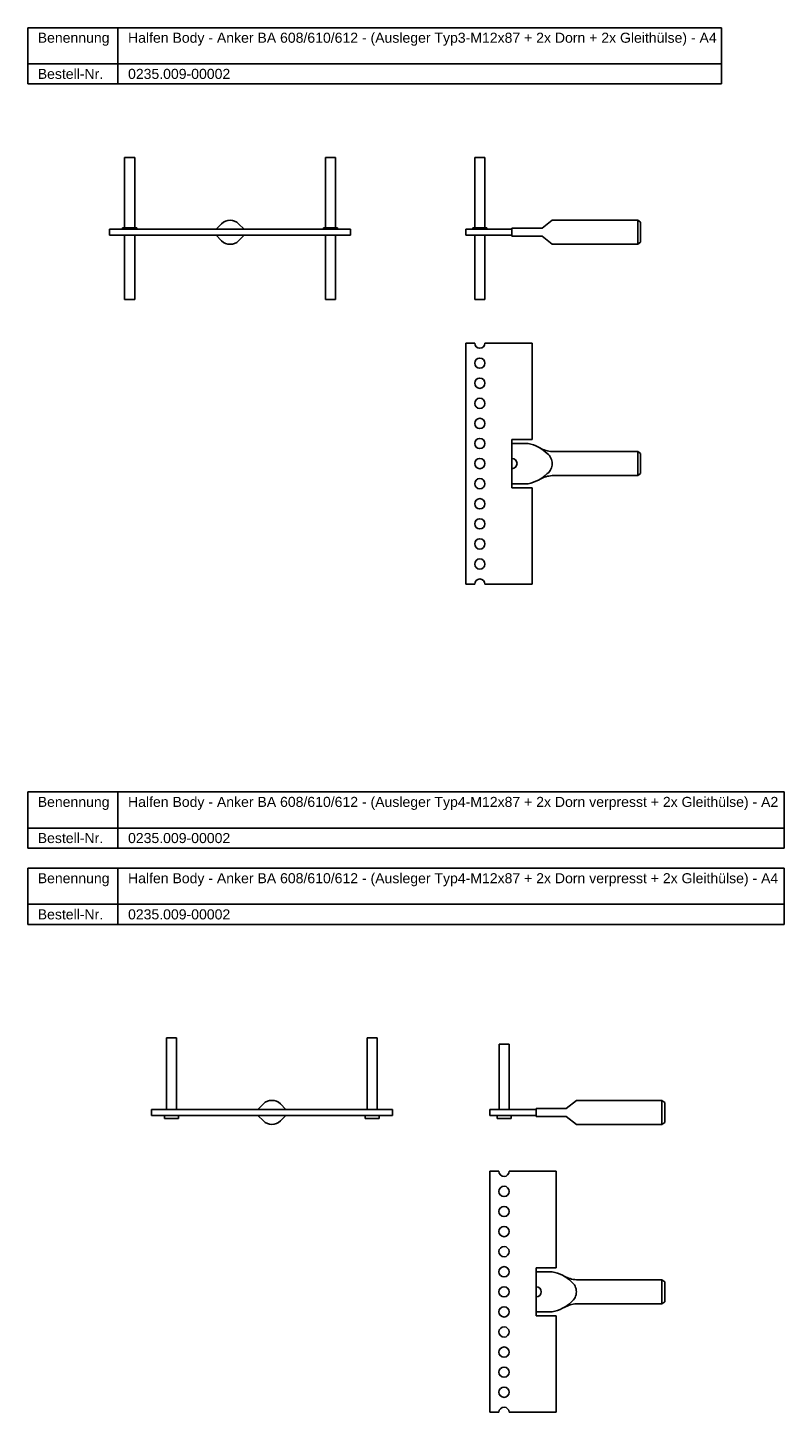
# Model space of a CAD drawing. Header units: millimetres. Extents: x -120 to 1185, y -484 to 859.
# Tile 2 of 4: x 809 to 1185, y -484 to 205. Entities that reach past the tile are written whole.
import ezdxf

# ---------------------------------------------------------------- set-up
doc = ezdxf.new("R2010")
doc.units = ezdxf.units.MM
doc.header["$LTSCALE"] = 10
doc.layers.add('HALFEN', color=2, linetype='Continuous')
doc.styles.add('ARIAL50', font='ARIAL.TTF', dxfattribs={"height": 5})

msp = doc.modelspace()

# ---------------------------------------------------------------- linework, layer by layer
at = {"layer": 'HALFEN'}
for p, q in [((808.58, 205.38), (1154.08, 205.38)), ((808.58, 177.38), (808.58, 205.38)), ((853.55, 177.38), (853.55, 205.38)), ((1154.08, 177.38), (1154.08, 205.38)), ((808.58, 187.38), (1154.08, 187.38)), ((808.58, 177.38), (1154.08, 177.38)), ((856.86, 105.72), (856.86, 140.72)), ((856.86, 140.72), (861.86, 140.72)), ((861.86, 140.72), (861.86, 105.72)), ((956.86, 105.72), (956.86, 140.72)), ((956.86, 140.72), (961.86, 140.72)), ((961.86, 140.72), (961.86, 105.72)), ((1031.21, 105.72), (1031.21, 140.72)), ((1031.21, 140.72), (1036.21, 140.72)), ((1036.21, 140.72), (1036.21, 105.72)), ((849.36, 105.02), (969.36, 105.02)), ((849.36, 102.02), (849.36, 105.02)), ((855.86, 105.02), (855.86, 105.72)), ((855.86, 105.72), (862.86, 105.72)), ((862.86, 105.72), (862.86, 105.02)), ((902.36, 105.02), (905.13, 107.77)), ((916.36, 105.02), (913.6, 107.77)), ((955.86, 105.02), (955.86, 105.72)), ((955.86, 105.72), (962.86, 105.72)), ((962.86, 105.72), (962.86, 105.02)), ((969.36, 102.02), (969.36, 105.02)), ((1049.71, 105.02), (1026.71, 105.02)), ((1026.71, 105.02), (1026.71, 102.02)), ((1030.21, 105.02), (1030.21, 105.72)), ((1030.21, 105.72), (1037.21, 105.72)), ((1037.21, 105.72), (1037.21, 105.02)), ((1049.71, 105.52), (1064.71, 105.52)), ((1049.71, 105.52), (1049.71, 101.52)), ((1069.71, 109.52), (1064.71, 105.52)), ((1069.71, 109.52), (1112.31, 109.52)), ((1112.31, 109.52), (1112.31, 97.52)), ((1112.31, 109.52), (1113.71, 108.52)), ((1113.71, 108.52), (1113.71, 98.52)), ((849.36, 102.02), (969.36, 102.02)), ((856.86, 102.02), (856.86, 70.02)), ((861.86, 70.02), (861.86, 102.02)), ((902.36, 102.02), (905.13, 99.26)), ((916.36, 102.02), (913.6, 99.26)), ((956.86, 102.02), (956.86, 70.02)), ((961.86, 70.02), (961.86, 102.02)), ((1026.71, 102.02), (1049.71, 102.02)), ((1031.21, 102.02), (1031.21, 70.02)), ((1036.21, 70.02), (1036.21, 102.02)), ((1049.71, 101.52), (1064.71, 101.52)), ((1069.71, 97.52), (1064.71, 101.52)), ((1069.71, 97.52), (1112.31, 97.52)), ((1113.71, 98.52), (1112.31, 97.52)), ((856.86, 70.02), (861.86, 70.02)), ((956.86, 70.02), (961.86, 70.02)), ((1031.21, 70.02), (1036.21, 70.02)), ((1031.16, 48.34), (1026.71, 48.34)), ((1026.71, 48.34), (1026.71, -71.66)), ((1059.71, 48.34), (1036.26, 48.34)), ((1059.71, 0.34), (1059.71, 48.34)), ((1049.71, 0.34), (1049.71, -23.66)), ((1049.71, 0.34), (1059.71, 0.34)), ((1049.71, -1.66), (1057.71, -1.66)), ((1049.71, -21.66), (1049.71, -1.66)), ((1069.72, -5.66), (1112.31, -5.66)), ((1112.31, -5.66), (1112.31, -17.66)), ((1112.31, -5.66), (1113.71, -6.66)), ((1113.71, -6.66), (1113.71, -16.66)), ((1069.72, -17.66), (1112.31, -17.66)), ((1113.71, -16.66), (1112.31, -17.66)), ((1049.71, -21.66), (1057.71, -21.66)), ((1049.71, -23.66), (1059.71, -23.66)), ((1059.71, -71.66), (1059.71, -23.66)), ((1026.71, -71.66), (1031.16, -71.66)), ((1036.26, -71.66), (1059.71, -71.66)), ((808.58, -175.09), (1185.33, -175.09)), ((808.58, -203.09), (808.58, -175.09)), ((853.55, -203.09), (853.55, -175.09)), ((1185.33, -203.09), (1185.33, -175.09)), ((808.58, -193.09), (1185.33, -193.09)), ((808.58, -203.09), (1185.33, -203.09)), ((808.58, -213.09), (1185.33, -213.09)), ((808.58, -241.09), (808.58, -213.09)), ((853.55, -241.09), (853.55, -213.09)), ((1185.33, -241.09), (1185.33, -213.09)), ((808.58, -231.09), (1185.33, -231.09)), ((808.58, -241.09), (1185.33, -241.09)), ((877.66, -333.18), (877.66, -297.48)), ((877.66, -297.48), (882.66, -297.48)), ((882.66, -297.48), (882.66, -333.18)), ((977.66, -333.18), (977.66, -297.48)), ((977.66, -297.48), (982.66, -297.48)), ((982.66, -297.48), (982.66, -333.18)), ((1043.27, -300.68), (1043.27, -333.18)), ((1048.27, -300.68), (1043.27, -300.68)), ((1048.27, -333.18), (1048.27, -300.68)), ((923.16, -333.18), (925.93, -330.42)), ((937.16, -333.18), (934.39, -330.42)), ((1081.77, -328.68), (1076.77, -332.68)), ((1081.77, -328.68), (1124.37, -328.68)), ((1124.37, -328.68), (1124.37, -340.68)), ((1124.37, -328.68), (1125.77, -329.68)), ((1125.77, -329.68), (1125.77, -339.68)), ((870.16, -333.18), (990.16, -333.18)), ((870.16, -336.18), (870.16, -333.18)), ((870.16, -336.18), (990.16, -336.18)), ((876.66, -336.18), (876.66, -337.68)), ((876.66, -336.18), (883.66, -336.18)), ((883.66, -337.68), (876.66, -337.68)), ((883.66, -337.68), (883.66, -336.18)), ((923.16, -336.18), (925.93, -338.93)), ((937.16, -336.18), (934.39, -338.93)), ((976.66, -336.18), (976.66, -337.68)), ((976.66, -336.18), (983.66, -336.18)), ((983.66, -337.68), (976.66, -337.68)), ((983.66, -337.68), (983.66, -336.18)), ((990.16, -336.18), (990.16, -333.18)), ((1061.77, -333.18), (1038.77, -333.18)), ((1038.77, -333.18), (1038.77, -336.18)), ((1038.77, -336.18), (1061.77, -336.18)), ((1042.27, -336.18), (1042.27, -337.68)), ((1042.27, -336.18), (1049.27, -336.18)), ((1049.27, -337.68), (1042.27, -337.68)), ((1049.27, -337.68), (1049.27, -336.18)), ((1061.77, -332.68), (1076.77, -332.68)), ((1061.77, -332.68), (1061.77, -336.68)), ((1061.77, -336.68), (1076.77, -336.68)), ((1081.77, -340.68), (1076.77, -336.68)), ((1081.77, -340.68), (1124.37, -340.68)), ((1125.77, -339.68), (1124.37, -340.68)), ((1043.22, -364.01), (1038.77, -364.01)), ((1038.77, -364.01), (1038.77, -484.01)), ((1071.77, -364.01), (1048.32, -364.01)), ((1071.77, -412.01), (1071.77, -364.01)), ((1061.77, -412.01), (1061.77, -436.01)), ((1061.77, -412.01), (1071.77, -412.01)), ((1061.77, -414.01), (1069.77, -414.01)), ((1061.77, -434.01), (1061.77, -414.01)), ((1081.78, -418.01), (1124.37, -418.01)), ((1124.37, -418.01), (1124.37, -430.01)), ((1124.37, -418.01), (1125.77, -419.01)), ((1125.77, -419.01), (1125.77, -429.01)), ((1061.77, -434.01), (1069.77, -434.01)), ((1081.78, -430.01), (1124.37, -430.01)), ((1125.77, -429.01), (1124.37, -430.01)), ((1061.77, -436.01), (1071.77, -436.01)), ((1071.77, -484.01), (1071.77, -436.01)), ((1038.77, -484.01), (1043.22, -484.01)), ((1048.32, -484.01), (1071.77, -484.01))]:
    msp.add_line(p, q, dxfattribs=at)
for centre in [(1033.71, 38.34), (1033.71, 28.34), (1033.71, 18.34), (1033.71, 8.34), (1033.71, -1.66), (1033.71, -11.66), (1033.71, -21.66), (1033.71, -31.66), (1033.71, -41.66), (1033.71, -51.66), (1033.71, -61.66), (1045.77, -374.01), (1045.77, -384.01), (1045.77, -394.01), (1045.77, -404.01), (1045.77, -414.01), (1045.77, -424.01), (1045.77, -434.01), (1045.77, -444.01), (1045.77, -454.01), (1045.77, -464.01), (1045.77, -474.01)]:
    msp.add_circle(centre, 2.55, dxfattribs=at)
for centre, radius, start, end in [((909.36, 103.52), 6, 45.15301, 134.84699), ((909.36, 103.52), 6, 225.15301, 314.84699), ((1033.71, 48.34), 2.55, 180, 0), ((1054.25, -20.05), 18.71, 45.68888, 79.34138), ((1070.42, 7.89), 13.57, 240.09537, 267.05052), ((1063.28, -11.66), 6.43, 308.92503, 51.07497), ((1049.71, -11.66), 2.55, 270, 90), ((1054.25, -3.27), 18.71, 280.65862, 314.31112), ((1070.42, -31.21), 13.57, 92.94948, 119.90463), ((1033.71, -71.66), 2.55, 0, 180), ((930.16, -334.68), 6, 45.15301, 134.84699), ((930.16, -334.68), 6, 225.15301, 314.84699), ((1045.77, -364.01), 2.55, 180, 0), ((1066.31, -432.4), 18.71, 45.68888, 79.34138), ((1082.48, -404.45), 13.57, 240.09537, 267.05052), ((1075.34, -424.01), 6.43, 308.92503, 51.07497), ((1061.77, -424.01), 2.55, 270, 90), ((1066.31, -415.62), 18.71, 280.65862, 314.31112), ((1082.48, -443.56), 13.57, 92.94948, 119.90463), ((1045.77, -484.01), 2.55, 0, 180)]:
    msp.add_arc(centre, radius, start, end, dxfattribs=at)

# ---------------------------------------------------------------- texts
at = {"layer": 'HALFEN', "style": 'ARIAL50'}
for s, p in [('Benennung', (813.58, 197.88)), ('Halfen Body - Anker BA 608/610/612 - (Ausleger Typ3-M12x87 + 2x Dorn + 2x Gleithülse) - A4', (858.55, 197.88)), ('Bestell-Nr.', (813.58, 179.88)), ('0235.009-00002', (858.55, 179.88)), ('Benennung', (813.58, -182.59)), ('Halfen Body - Anker BA 608/610/612 - (Ausleger Typ4-M12x87 + 2x Dorn verpresst + 2x Gleithülse) - A2', (858.55, -182.59)), ('Bestell-Nr.', (813.58, -200.59)), ('0235.009-00002', (858.55, -200.59)), ('Benennung', (813.58, -220.59)), ('Halfen Body - Anker BA 608/610/612 - (Ausleger Typ4-M12x87 + 2x Dorn verpresst + 2x Gleithülse) - A4', (858.55, -220.59)), ('Bestell-Nr.', (813.58, -238.59)), ('0235.009-00002', (858.55, -238.59))]:
    msp.add_text(s, height=5, dxfattribs=at).set_placement(p)

doc.saveas('drawing.dxf')
